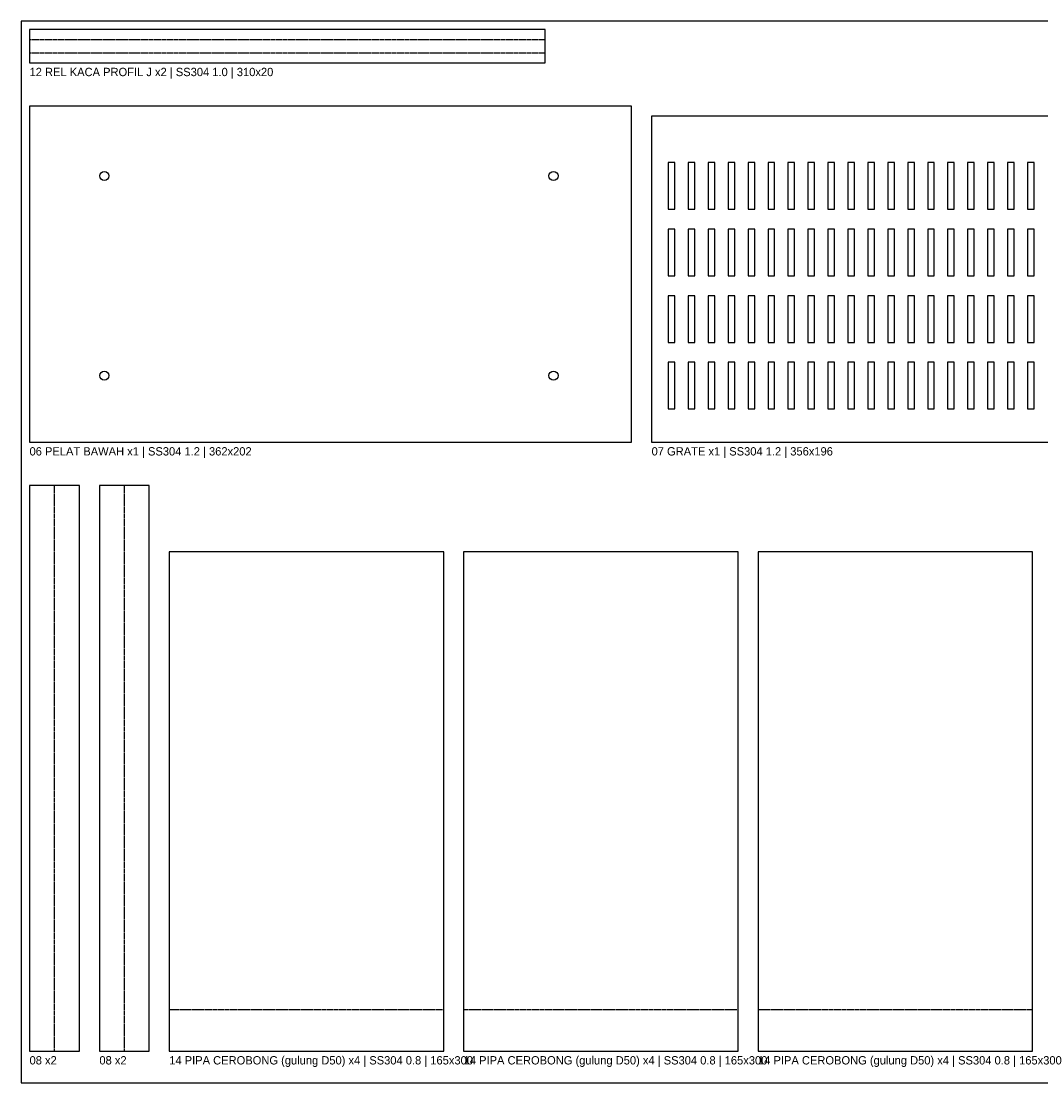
# Model space of a CAD drawing. Header units: millimetres. Extents: x -5 to 2505, y -5 to 633.
# Tile 1 of 4: x -5 to 608, y -5 to 633. Entities that reach past the tile are written whole.
import ezdxf

# ---------------------------------------------------------------- set-up
doc = ezdxf.new("R2010")
doc.units = ezdxf.units.MM
doc.linetypes.add('DASHED', pattern=[1.524, 1.27, -0.254])
for name, color, linetype in [('BEND', 5, 'DASHED'), ('CUT', 7, 'Continuous'), ('LABEL', 3, 'Continuous'), ('MARK', 1, 'DASHED')]:
    doc.layers.add(name, color=color, linetype=linetype)

msp = doc.modelspace()

# ---------------------------------------------------------------- linework, layer by layer
at = {"layer": 'BEND'}
for p, q in [((0, 622), (310, 622)), ((0, 614), (310, 614)), ((15, 14), (15, 354)), ((57, 14), (57, 354))]:
    msp.add_line(p, q, dxfattribs=at)
at = {"layer": 'CUT'}
for points in [[(0, 608), (310, 608), (310, 628), (0, 628)], [(0, 380), (362, 380), (362, 582), (0, 582)], [(374, 380), (730, 380), (730, 576), (374, 576)], [(384, 520), (388, 520), (388, 548), (384, 548)], [(396, 520), (400, 520), (400, 548), (396, 548)], [(408, 520), (412, 520), (412, 548), (408, 548)], [(420, 520), (424, 520), (424, 548), (420, 548)], [(432, 520), (436, 520), (436, 548), (432, 548)], [(444, 520), (448, 520), (448, 548), (444, 548)], [(456, 520), (460, 520), (460, 548), (456, 548)], [(468, 520), (472, 520), (472, 548), (468, 548)], [(480, 520), (484, 520), (484, 548), (480, 548)], [(492, 520), (496, 520), (496, 548), (492, 548)], [(504, 520), (508, 520), (508, 548), (504, 548)], [(516, 520), (520, 520), (520, 548), (516, 548)], [(528, 520), (532, 520), (532, 548), (528, 548)], [(540, 520), (544, 520), (544, 548), (540, 548)], [(552, 520), (556, 520), (556, 548), (552, 548)], [(564, 520), (568, 520), (568, 548), (564, 548)], [(576, 520), (580, 520), (580, 548), (576, 548)], [(588, 520), (592, 520), (592, 548), (588, 548)], [(600, 520), (604, 520), (604, 548), (600, 548)], [(384, 480), (388, 480), (388, 508), (384, 508)], [(396, 480), (400, 480), (400, 508), (396, 508)], [(408, 480), (412, 480), (412, 508), (408, 508)], [(420, 480), (424, 480), (424, 508), (420, 508)], [(432, 480), (436, 480), (436, 508), (432, 508)], [(444, 480), (448, 480), (448, 508), (444, 508)], [(456, 480), (460, 480), (460, 508), (456, 508)], [(468, 480), (472, 480), (472, 508), (468, 508)], [(480, 480), (484, 480), (484, 508), (480, 508)], [(492, 480), (496, 480), (496, 508), (492, 508)], [(504, 480), (508, 480), (508, 508), (504, 508)], [(516, 480), (520, 480), (520, 508), (516, 508)], [(528, 480), (532, 480), (532, 508), (528, 508)], [(540, 480), (544, 480), (544, 508), (540, 508)], [(552, 480), (556, 480), (556, 508), (552, 508)], [(564, 480), (568, 480), (568, 508), (564, 508)], [(576, 480), (580, 480), (580, 508), (576, 508)], [(588, 480), (592, 480), (592, 508), (588, 508)], [(600, 480), (604, 480), (604, 508), (600, 508)], [(384, 440), (388, 440), (388, 468), (384, 468)], [(396, 440), (400, 440), (400, 468), (396, 468)], [(408, 440), (412, 440), (412, 468), (408, 468)], [(420, 440), (424, 440), (424, 468), (420, 468)], [(432, 440), (436, 440), (436, 468), (432, 468)], [(444, 440), (448, 440), (448, 468), (444, 468)], [(456, 440), (460, 440), (460, 468), (456, 468)], [(468, 440), (472, 440), (472, 468), (468, 468)], [(480, 440), (484, 440), (484, 468), (480, 468)], [(492, 440), (496, 440), (496, 468), (492, 468)], [(504, 440), (508, 440), (508, 468), (504, 468)], [(516, 440), (520, 440), (520, 468), (516, 468)], [(528, 440), (532, 440), (532, 468), (528, 468)], [(540, 440), (544, 440), (544, 468), (540, 468)], [(552, 440), (556, 440), (556, 468), (552, 468)], [(564, 440), (568, 440), (568, 468), (564, 468)], [(576, 440), (580, 440), (580, 468), (576, 468)], [(588, 440), (592, 440), (592, 468), (588, 468)], [(600, 440), (604, 440), (604, 468), (600, 468)], [(384, 400), (388, 400), (388, 428), (384, 428)], [(396, 400), (400, 400), (400, 428), (396, 428)], [(408, 400), (412, 400), (412, 428), (408, 428)], [(420, 400), (424, 400), (424, 428), (420, 428)], [(432, 400), (436, 400), (436, 428), (432, 428)], [(444, 400), (448, 400), (448, 428), (444, 428)], [(456, 400), (460, 400), (460, 428), (456, 428)], [(468, 400), (472, 400), (472, 428), (468, 428)], [(480, 400), (484, 400), (484, 428), (480, 428)], [(492, 400), (496, 400), (496, 428), (492, 428)], [(504, 400), (508, 400), (508, 428), (504, 428)], [(516, 400), (520, 400), (520, 428), (516, 428)], [(528, 400), (532, 400), (532, 428), (528, 428)], [(540, 400), (544, 400), (544, 428), (540, 428)], [(552, 400), (556, 400), (556, 428), (552, 428)], [(564, 400), (568, 400), (568, 428), (564, 428)], [(576, 400), (580, 400), (580, 428), (576, 428)], [(588, 400), (592, 400), (592, 428), (588, 428)], [(600, 400), (604, 400), (604, 428), (600, 428)], [(0, 14), (30, 14), (30, 354), (0, 354)], [(42, 14), (72, 14), (72, 354), (42, 354)], [(84, 14), (249, 14), (249, 314), (84, 314)], [(261, 14), (426, 14), (426, 314), (261, 314)], [(438, 14), (603, 14), (603, 314), (438, 314)]]:
    msp.add_lwpolyline(points, close=True, dxfattribs=at)
for centre in [(45, 540), (315, 540), (45, 420), (315, 420)]:
    msp.add_circle(centre, 2.75, dxfattribs=at)
at = {"layer": 'LABEL'}
msp.add_lwpolyline([(-5, -5), (2505, -5), (2505, 633), (-5, 633)], close=True, dxfattribs=at)
at = {"layer": 'MARK'}
for p, q in [((84, 39), (249, 39)), ((261, 39), (426, 39)), ((438, 39), (603, 39))]:
    msp.add_line(p, q, dxfattribs=at)

# ---------------------------------------------------------------- texts
at = {"layer": 'LABEL'}
for s, p in [('12 REL KACA PROFIL J x2 | SS304 1.0 | 310x20', (0, 600)), ('06 PELAT BAWAH x1 | SS304 1.2 | 362x202', (0, 372)), ('07 GRATE x1 | SS304 1.2 | 356x196', (374, 372)), ('08 x2', (0, 6)), ('08 x2', (42, 6)), ('14 PIPA CEROBONG (gulung D50) x4 | SS304 0.8 | 165x300', (84, 6)), ('14 PIPA CEROBONG (gulung D50) x4 | SS304 0.8 | 165x300', (261, 6)), ('14 PIPA CEROBONG (gulung D50) x4 | SS304 0.8 | 165x300', (438, 6))]:
    msp.add_text(s, height=5, dxfattribs=at).set_placement(p)

doc.saveas('drawing.dxf')
